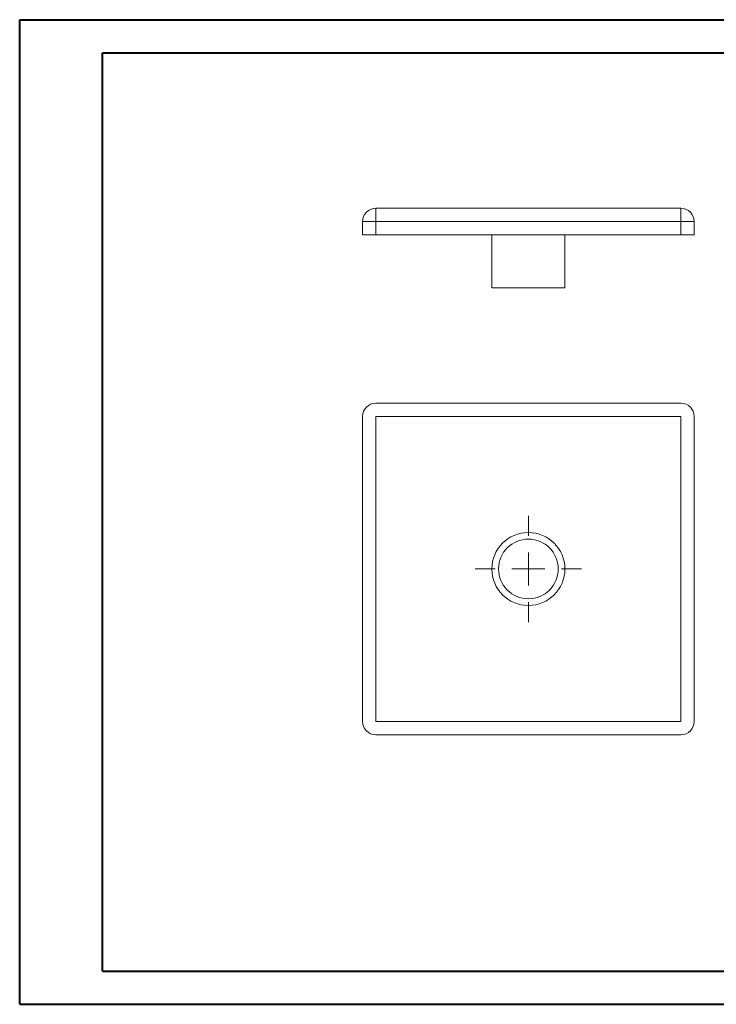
# Model space of a CAD drawing. Header units: millimetres. Extents: x 0 to 420, y 0 to 297.
# Tile 1 of 2: x 0 to 210, y 0 to 297. Entities that reach past the tile are written whole.
import ezdxf

# ---------------------------------------------------------------- set-up
doc = ezdxf.new("R2010")
doc.units = ezdxf.units.MM

# ---------------------------------------------------------------- blocks, each defined once
blk = doc.blocks.new('SW_CENTERMARKSYMBOL_0')
at = {"color": 0, "linetype": 'Continuous', "lineweight": 0}
for p, q in [((0, 10), (0, 16)), ((0, 0), (0, 5)), ((-10, 0), (-16, 0)), ((0, 0), (-5, 0)), ((0, 0), (0, -5)), ((0, 0), (5, 0)), ((10, 0), (16, 0)), ((0, -10), (0, -16))]:
    blk.add_line(p, q, dxfattribs=at)

msp = doc.modelspace()

# ---------------------------------------------------------------- linework, layer by layer
at = {"color": 7, "linetype": 'Continuous', "lineweight": 40}
for p, q in [((0.08, 0.21), (0.08, 297.21)), ((0.08, 297.21), (420.08, 297.21)), ((25.08, 10.21), (25.08, 287.21)), ((25.08, 287.21), (410.08, 287.21)), ((25.08, 10.21), (410.08, 10.21)), ((0.08, 0.21), (420.08, 0.21))]:
    msp.add_line(p, q, dxfattribs=at)
at = {"color": 7, "linetype": 'Continuous', "lineweight": 15}
for p, q in [((107.43, 236.32), (107.43, 240.32)), ((107.43, 240.32), (199.43, 240.32)), ((199.43, 236.32), (199.43, 240.32)), ((107.43, 236.32), (103.43, 236.32)), ((103.43, 232.32), (103.43, 236.32)), ((199.43, 236.32), (107.43, 236.32)), ((107.43, 236.32), (107.43, 232.32)), ((199.43, 236.32), (203.43, 236.32)), ((199.43, 232.32), (199.43, 236.32)), ((203.43, 236.32), (203.43, 232.32)), ((107.43, 232.32), (103.43, 232.32)), ((199.43, 232.32), (107.43, 232.32)), ((142.43, 232.32), (142.43, 216.32)), ((164.43, 216.32), (164.43, 232.32)), ((203.43, 232.32), (199.43, 232.32)), ((164.43, 216.32), (142.43, 216.32)), ((199.43, 181.53), (107.43, 181.53)), ((103.43, 177.53), (103.43, 85.53)), ((199.43, 177.53), (107.43, 177.53)), ((107.43, 177.53), (107.43, 85.53)), ((199.43, 85.53), (199.43, 177.53)), ((203.43, 85.53), (203.43, 177.53)), ((107.43, 85.53), (199.43, 85.53)), ((107.43, 81.53), (199.43, 81.53))]:
    msp.add_line(p, q, dxfattribs=at)
for radius in [11, 9]:
    msp.add_circle((153.43, 131.53), radius, dxfattribs=at)
for centre, start, end in [((107.43, 236.32), 90, 180), ((199.43, 236.32), 0, 90), ((107.43, 177.53), 90, 180), ((199.43, 177.53), 0, 90), ((107.43, 85.53), 180, 270), ((199.43, 85.53), 270, 0)]:
    msp.add_arc(centre, 4, start, end, dxfattribs=at)

# ---------------------------------------------------------------- block references
at = {"color": 7, "linetype": 'Continuous', "lineweight": 0}
msp.add_blockref('SW_CENTERMARKSYMBOL_0', (153.43, 131.53), dxfattribs=at)

doc.saveas('drawing.dxf')
